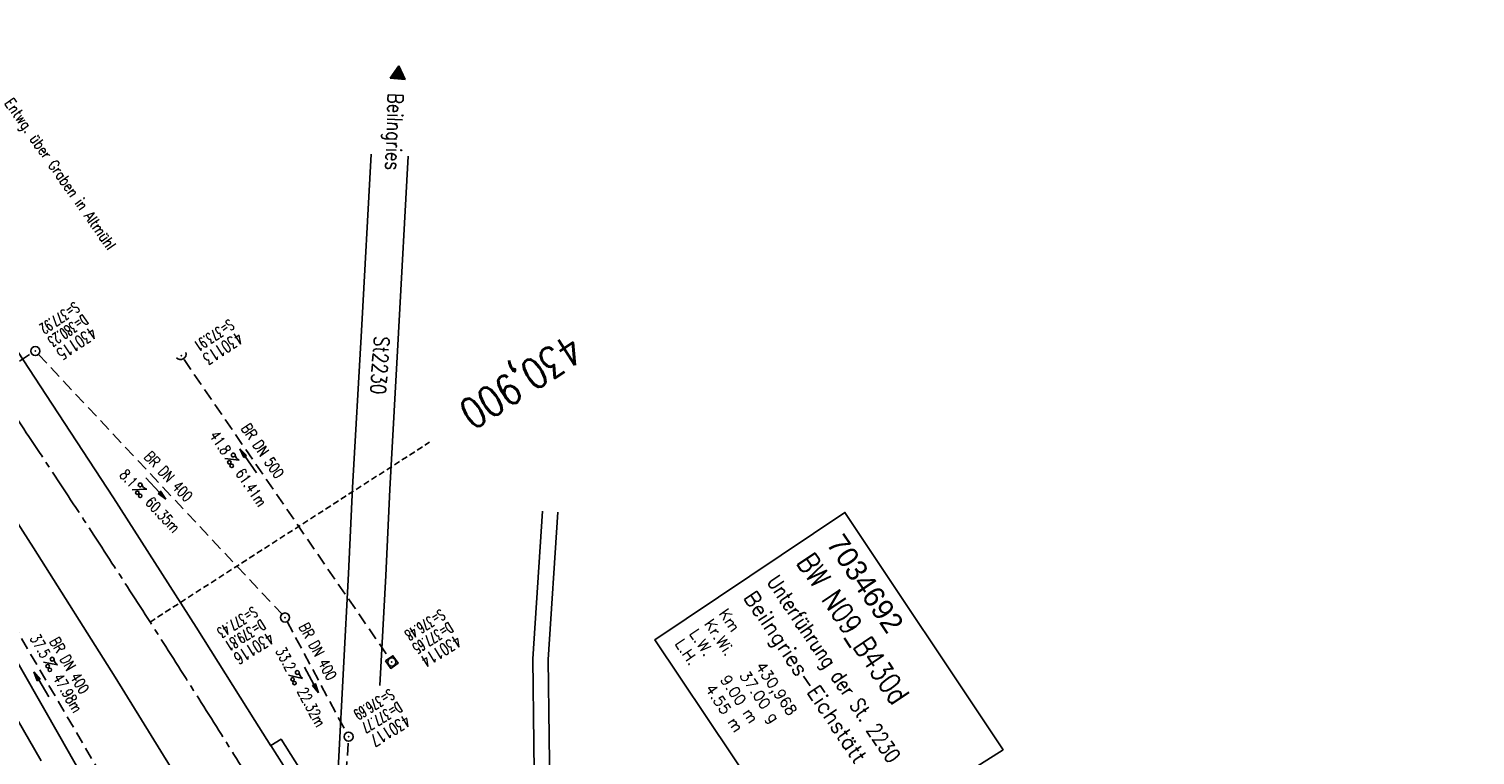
# Model space of a CAD drawing. Extents: x 454519 to 459636, y 422856 to 428936.
# Tile 76 of 82: x 455009 to 455248, y 428343 to 428463. Entities that reach past the tile are written whole.
import ezdxf
from ezdxf.enums import TextEntityAlignment as Align

# ---------------------------------------------------------------- set-up
doc = ezdxf.new("R2010")
doc.units = 0
doc.header["$LTSCALE"] = 2
doc.header["$MEASUREMENT"] = 0
for name, pattern in [('ACHSE', [5.5, 4, -0.5, 0.5, -0.5]), ('AUSGEZOGEN', [0]), ('GESTRICH-X2', [1.5, 1, -0.5]), ('GESTRICHELT', [0.75, 0.5, -0.25])]:
    doc.linetypes.add(name, pattern=pattern)
doc.layers.get('0').update_dxf_attribs({"linetype": 'CONTINUOUS'})
for name, color, linetype in [('ACHSETOP', 1, 'ACHSE'), ('BAUWOTOP', 1, 'AUSGEZOGEN'), ('BW-SCHRIFT', 1, 'AUSGEZOGEN'), ('FBR', 8, 'CONTINUOUS'), ('HEKTOM', 1, 'GESTRICHELT'), ('KANAL', 7, 'GESTRICH-X2'), ('PFEIL', 7, 'CONTINUOUS'), ('RINNE', 8, 'CONTINUOUS'), ('SCHACHTNR', 6, 'CONTINUOUS'), ('SCHRIFT', 7, 'AUSGEZOGEN'), ('SCHSYMBOL', 7, 'CONTINUOUS'), ('STRASSE', 8, 'CONTINUOUS'), ('TEXTO', 4, 'CONTINUOUS'), ('TEXTU', 4, 'CONTINUOUS'), ('WEG', 8, 'AUSGEZOGEN')]:
    doc.layers.add(name, color=color, linetype=linetype)
doc.styles.add('ROMANS', font='romans.shx', dxfattribs={"width": 0.8})
doc.styles.add('UNIR-O', font='unir_o.shx')

# ---------------------------------------------------------------- blocks, each defined once
blk = doc.blocks.new('PROM')
blk.add_line((1.57, 1.82), (0.02, 0.02))
for centre, radius in [((0.32, 1.51), 0.317), ((0.94, 0.29), 0.283), ((1.64, 0.29), 0.283)]:
    blk.add_circle(centre, radius)
blk.add_arc((0.99, 2.68), 1.03, 239.1414, 303.3549)
blk = doc.blocks.new('PFEIL2')
at = {"color": 0}
for p, q in [((0.88, 0), (-2.4, -0.01)), ((0.88, -0.27), (0.88, 0.28)), ((0.88, 0.28), (2.43, 0.01)), ((0.91, 0.27), (0.88, 0.26)), ((0.97, 0.26), (0.88, 0.25)), ((1.02, 0.25), (0.88, 0.23)), ((1.07, 0.24), (0.88, 0.21)), ((1.13, 0.23), (0.88, 0.19)), ((1.18, 0.22), (0.88, 0.17)), ((1.24, 0.21), (0.88, 0.15)), ((1.29, 0.21), (0.88, 0.14)), ((1.34, 0.2), (0.88, 0.12)), ((1.4, 0.19), (0.88, 0.1)), ((1.45, 0.18), (0.88, 0.08)), ((1.51, 0.17), (0.88, 0.06)), ((1.56, 0.16), (0.88, 0.04)), ((1.61, 0.15), (0.88, 0.02)), ((1.67, 0.14), (0.88, 0.01)), ((1.72, 0.13), (0.88, -0.01)), ((1.78, 0.12), (0.88, -0.03)), ((1.83, 0.11), (0.88, -0.05)), ((1.88, 0.1), (0.88, -0.07)), ((1.94, 0.09), (0.88, -0.09)), ((2.05, 0.08), (0.88, -0.12)), ((1.99, 0.08), (0.88, -0.11)), ((2.1, 0.07), (0.88, -0.14)), ((2.15, 0.06), (0.88, -0.16)), ((2.21, 0.05), (0.88, -0.18)), ((2.26, 0.04), (0.88, -0.2)), ((2.32, 0.03), (0.88, -0.22)), ((2.37, 0.02), (0.88, -0.23)), ((2.42, 0.01), (0.88, -0.25)), ((2.43, 0.01), (0.88, -0.27))]:
    blk.add_line(p, q, dxfattribs=at)
blk = doc.blocks.new('40')
at = {"color": 0}
blk.add_arc((0.02, 0.31), 0.91, 192.5363, 347.4637, dxfattribs=at)
blk.add_point((0, 0), dxfattribs=at)
blk = doc.blocks.new('GST')
at = {"color": 0}
blk.add_circle((0, 0), 0.75, dxfattribs=at)
blk.add_point((0, 0), dxfattribs=at)
blk = doc.blocks.new('10')
blk.add_blockref('GST', (0, 0))
blk = doc.blocks.new('20')
blk.add_lwpolyline([(-0.75, -0.75), (0.75, -0.75), (0.75, 0.75), (-0.75, 0.75)], close=True)
blk.add_circle((0, 0), 0.676)
blk.add_point((0, 0))
blk = doc.blocks.new('RPFEIL')
at = {"color": 0}
for p, q in [((0, 0), (-1.25, -2.17)), ((-1.25, -2.17), (1.25, -2.17)), ((-1.15, -2.17), (-1.15, -1.99)), ((-1.05, -2.17), (-1.05, -1.82)), ((-0.95, -2.17), (-0.95, -1.65)), ((-0.85, -2.17), (-0.85, -1.47)), ((-0.75, -2.17), (-0.75, -1.3)), ((-0.65, -2.17), (-0.65, -1.13)), ((-0.55, -2.17), (-0.55, -0.95)), ((-0.45, -2.17), (-0.45, -0.78)), ((-0.35, -2.17), (-0.35, -0.61)), ((-0.25, -2.17), (-0.25, -0.43)), ((-0.15, -2.17), (-0.15, -0.26)), ((-0.05, -2.17), (-0.05, -0.09)), ((1.25, -2.17), (0, 0)), ((0.05, -2.17), (0.05, -0.09)), ((0.15, -2.17), (0.15, -0.26)), ((0.25, -2.17), (0.25, -0.43)), ((0.35, -2.17), (0.35, -0.61)), ((0.45, -2.17), (0.45, -0.78)), ((0.55, -2.17), (0.55, -0.95)), ((0.65, -2.17), (0.65, -1.13)), ((0.75, -2.17), (0.75, -1.3)), ((0.85, -2.17), (0.85, -1.47)), ((0.95, -2.17), (0.95, -1.65)), ((1.05, -2.17), (1.05, -1.82)), ((1.15, -2.17), (1.15, -1.99))]:
    blk.add_line(p, q, dxfattribs=at)

msp = doc.modelspace()

# ---------------------------------------------------------------- linework, layer by layer
at = {"layer": 'ACHSETOP', "flags": 128}
msp.add_lwpolyline([(457915.72, 424851.29, -0.000006), (457913.58, 424853.81, -0.000044), (457913.3, 424854.14), (457897.16, 424873.22, 0.000004), (457889.08, 424882.77, -0.000008), (457881.01, 424892.31, -0.000002), (457872.61, 424902.22, -0.000003), (457864.86, 424911.39), (457848.71, 424930.47, 0.000027), (457843.58, 424936.54, -0.000013), (457838.45, 424942.6, -0.000828), (457837.34, 424943.91, -0.000193), (457832.58, 424949.58, -0.002836), (457826.36, 424957.07, -0.00181), (457816.73, 424968.91, -0.002663), (457809.62, 424977.8, -0.002228), (457801.22, 424988.52, -0.002227), (457793.59, 424998.45, -0.002235), (457786.07, 425008.4, -0.002237), (457778.64, 425018.43, -0.002229), (457771.27, 425028.55, -0.002228), (457764.01, 425038.74, -0.002231), (457756.84, 425048.97, -0.002238), (457749.71, 425059.34, -0.00227), (457742.78, 425069.63, -0.002201), (457734.87, 425081.59, -0.002958), (457729.08, 425090.55, -0.001376), (457721.3, 425102.82, -0.002197), (457716.48, 425110.54, -0.000018), (457715.87, 425111.53, 0.000102), (457715.76, 425111.71, 0.000005), (457709.19, 425122.34, -0.000006), (457702.61, 425132.97), (457689.46, 425154.23), (457676.31, 425175.49), (457663.16, 425196.75, -0.000006), (457656.58, 425207.38, 0.000006), (457650.01, 425218.01), (457636.86, 425239.28), (457623.71, 425260.54, -0.000006), (457617.13, 425271.17, 0.000006), (457610.56, 425281.8), (457597.41, 425303.06), (457584.25, 425324.32, -0.000017), (457577.68, 425334.95, 0.000017), (457571.1, 425345.59, 0.000011), (457564.53, 425356.22, -0.000007), (457557.95, 425366.85, -0.000002), (457550.82, 425378.37, -0.000002), (457544.8, 425388.11, -0.000012), (457538.23, 425398.74, 0.000002), (457531.65, 425409.37, 0.000013), (457522.15, 425424.73, 0.000036), (457518.82, 425430.11, 0.000002), (457518.5, 425430.63, 0.001494), (457513.17, 425439.19, 0.001009), (457505.21, 425451.81, 0.002111), (457499.48, 425460.77, 0.001564), (457491.66, 425472.81, 0.001564), (457484.79, 425483.24, 0.001559), (457477.84, 425493.65, 0.001562), (457470.82, 425504.02, 0.001568), (457463.77, 425514.31, 0.001567), (457456.64, 425524.56, 0.001562), (457449.44, 425534.8, 0.001556), (457442.17, 425544.98, 0.001559), (457434.85, 425555.1, 0.001564), (457427.46, 425565.18, 0.001563), (457420.01, 425575.22, 0.001565), (457412.5, 425585.2, 0.001564), (457404.92, 425595.15, 0.001562), (457397.28, 425605.05, 0.001562), (457389.58, 425614.89, 0.001563), (457381.81, 425624.71, 0.001568), (457374, 425634.44, 0.001561), (457366.14, 425644.12, 0.001554), (457358.17, 425653.79, 0.001558), (457350.15, 425663.42, 0.001564), (457342.11, 425672.95, 0.001572), (457334, 425682.43, 0.001566), (457325.8, 425691.9, 0.00156), (457317.56, 425701.31, 0.001562), (457309.26, 425710.65, 0.00156), (457300.91, 425719.93, 0.001558), (457292.49, 425729.18, 0.001564), (457284, 425738.39, 0.001569), (457275.49, 425747.51, 0.001564), (457266.01, 425757.53, 0.001926), (457258.25, 425765.62, 0.001186), (457247.56, 425776.64, 0.001887), (457240.8, 425783.52, 0.000041), (457237.45, 425786.9, 0.000316), (457237.01, 425787.34, 0.000002), (457228.45, 425795.96, 0.000003), (457223.19, 425801.26), (457205.57, 425819), (457187.95, 425836.74), (457170.34, 425854.48), (457152.72, 425872.22), (457135.11, 425889.96), (457117.49, 425907.69), (457099.87, 425925.43), (457082.26, 425943.17), (457064.64, 425960.91, 0.000014), (457055.83, 425969.78, -0.000014), (457047.03, 425978.65), (457029.41, 425996.39), (457011.79, 426014.13), (456994.18, 426031.87), (456976.56, 426049.61), (456958.95, 426067.35), (456941.33, 426085.09), (456923.71, 426102.82), (456906.1, 426120.56, 0.000014), (456897.29, 426129.43, -0.000014), (456888.48, 426138.3), (456870.86, 426156.04), (456853.25, 426173.78), (456835.63, 426191.52), (456818.02, 426209.26), (456800.4, 426227), (456782.78, 426244.74), (456765.17, 426262.47), (456747.55, 426280.21), (456729.93, 426297.95), (456712.32, 426315.69), (456694.7, 426333.43), (456677.09, 426351.17), (456659.47, 426368.91), (456641.85, 426386.65), (456624.24, 426404.39), (456606.62, 426422.13), (456589.01, 426439.87, 0.000014), (456580.2, 426448.74, -0.000014), (456571.39, 426457.6), (456553.77, 426475.34), (456536.16, 426493.08), (456518.54, 426510.82), (456500.93, 426528.56), (456483.31, 426546.3), (456465.69, 426564.04), (456448.08, 426581.78), (456430.46, 426599.52, 0.000014), (456421.65, 426608.39, -0.000014), (456412.84, 426617.26), (456395.23, 426634.99), (456383.63, 426646.67, 0.000725), (456382.56, 426647.75, 0.000156), (456377.6, 426652.72, 0.002626), (456370.69, 426659.55, 0.001668), (456359.73, 426670.21, 0.002498), (456351.52, 426678.06, 0.002083), (456341.58, 426687.4, 0.002085), (456332.39, 426695.88, 0.002089), (456323.15, 426704.28, 0.002082), (456313.84, 426712.59, 0.002074), (456304.43, 426720.86, 0.002079), (456294.95, 426729.04, 0.002087), (456285.44, 426737.12, 0.002093), (456275.86, 426745.12, 0.002088), (456266.18, 426753.06, 0.002077), (456256.46, 426760.91, 0.002077), (456246.66, 426768.68, 0.002082), (456236.8, 426776.37, 0.002086), (456226.89, 426783.97, 0.002088), (456215.98, 426792.19, 0.002513), (456206.86, 426798.93, 0.001652), (456194.46, 426807.93, 0.002613), (456186.58, 426813.55, 0.000131), (456181.19, 426817.36, 0.000661), (456180.12, 426818.11, 0.000001), (456173.12, 426823.01, -0.000002), (456166.12, 426827.92), (456145.65, 426842.27), (456125.17, 426856.61), (456104.7, 426870.96), (456084.23, 426885.31, 0.000012), (456075.03, 426891.75, -0.000012), (456065.83, 426898.2, -0.00044), (456065.72, 426898.27, -0.000024), (456063.76, 426899.66, -0.003713), (456055.72, 426905.4, -0.002427), (456043.53, 426914.34, -0.004512), (456034.85, 426920.89, -0.003471), (456023.71, 426929.59, -0.003476), (456013.96, 426937.42, -0.003478), (456004.33, 426945.38, -0.003472), (455994.81, 426953.46, -0.003468), (455985.39, 426961.7, -0.003467), (455976.09, 426970.06, -0.003474), (455966.91, 426978.53, -0.003474), (455957.86, 426987.14, -0.003467), (455948.91, 426995.88, -0.00347), (455940.09, 427004.74, -0.003474), (455931.4, 427013.72, -0.003479), (455922.83, 427022.81, -0.003475), (455914.39, 427032.04, -0.003471), (455906.07, 427041.38, -0.003476), (455897.89, 427050.82, -0.00347), (455889.85, 427060.38, -0.003463), (455881.92, 427070.06, -0.00347), (455874.13, 427079.85, -0.003479), (455866.5, 427089.73, -0.003479), (455859, 427099.71, -0.003469), (455851.62, 427109.82, -0.003465), (455844.39, 427120.03, -0.003473), (455837.31, 427130.32, -0.003478), (455830.37, 427140.71, -0.003474), (455823.57, 427151.21, -0.00347), (455816.92, 427161.79, -0.003471), (455810.42, 427172.47, -0.003472), (455804.07, 427183.23, -0.003473), (455797.87, 427194.08, -0.003473), (455791.42, 427205.75, -0.003967), (455785.92, 427216.04, -0.002976), (455778.94, 427229.57, -0.004632), (455774.58, 427238.32, -0.000579), (455770.49, 427246.77, -0.001724), (455769.13, 427249.62, -0.000007), (455765.12, 427258.07, -0.000021), (455763.79, 427260.87), (455753.08, 427283.46), (455742.37, 427306.05), (455731.66, 427328.64, -0.000016), (455726.85, 427338.77, 0.000012), (455722.05, 427348.89, 0.000505), (455721.99, 427349.02, 0.000029), (455720.94, 427351.23, 0.005761), (455716.62, 427360.03, 0.003719), (455709.66, 427373.54, 0.006688), (455704.46, 427383.16, 0.005204), (455697.47, 427395.36, 0.00521), (455691.03, 427406.07, 0.005208), (455684.38, 427416.66, 0.005212), (455677.5, 427427.1, 0.005215), (455670.41, 427437.39, 0.005208), (455663.11, 427447.52, 0.005201), (455655.59, 427457.52, 0.005205), (455647.54, 427467.76, 0.005666), (455639.94, 427477.01, 0.004763), (455630.21, 427488.37, 0.007089), (455623.49, 427495.84, 0.001658), (455615.56, 427504.36, 0.003572), (455611.84, 427508.28, 0.000012), (455608, 427512.26, -0.000027), (455606.32, 427514), (455588.97, 427532), (455571.61, 427550), (455554.26, 427567.99), (455536.91, 427585.99, 0.000014), (455528.23, 427594.99, -0.000014), (455519.55, 427603.99), (455502.2, 427621.98), (455484.85, 427639.98, 0.000002), (455479.31, 427645.72, -0.000001), (455473.77, 427651.47, -0.001156), (455472.6, 427652.69, -0.000265), (455467.53, 427658.01, -0.003963), (455460.87, 427665.1, -0.002525), (455450.56, 427676.37, -0.003728), (455442.98, 427684.88, -0.00312), (455434.07, 427695.16, -0.003121), (455425.99, 427704.71, -0.003125), (455418.05, 427714.35, -0.003131), (455410.22, 427724.09, -0.003129), (455402.51, 427733.93, -0.003124), (455394.93, 427743.86, -0.003122), (455387.47, 427753.9, -0.003123), (455380.13, 427764.03, -0.003127), (455372.93, 427774.24, -0.003128), (455365.85, 427784.53, -0.003125), (455358.9, 427794.93, -0.003121), (455351.83, 427805.8, -0.003366), (455345.4, 427815.97, -0.002883), (455337.58, 427828.68, -0.004268), (455332.42, 427837.34, -0.001081), (455326.42, 427847.67, -0.002226), (455323.54, 427852.71, -0.000009), (455321.01, 427857.17, 0.000021), (455319.97, 427859.01), (455307.64, 427880.76, -0.000002), (455301.48, 427891.64, 0.000005), (455295.32, 427902.52, 0.000005), (455289.16, 427913.39, -0.000006), (455283, 427924.27, -0.000002), (455276.84, 427935.15, -0.000002), (455270.68, 427946.02, -0.000003), (455264.52, 427956.9, 0.000003), (455258.36, 427967.77, 0.000002), (455252.2, 427978.65, 0.000002), (455246.03, 427989.53, 0.000006), (455239.87, 428000.4, -0.000005), (455233.71, 428011.28, -0.000005), (455227.55, 428022.16, 0.000005), (455221.39, 428033.03, 0.000005), (455215.23, 428043.91, -0.000005), (455209.07, 428054.78, -0.000005), (455202.91, 428065.66, 0.000005), (455196.75, 428076.54, 0.000005), (455190.59, 428087.41, -0.000006), (455184.42, 428098.29, -0.000002), (455178.26, 428109.17, -0.000002), (455172.1, 428120.04, -0.000003), (455165.94, 428130.92, 0.000003), (455159.78, 428141.79, 0.000002), (455153.62, 428152.67, 0.000002), (455147.46, 428163.55, 0.000006), (455141.3, 428174.42, -0.000005), (455135.14, 428185.3, -0.000005), (455128.98, 428196.18, 0.000005), (455122.82, 428207.05, 0.000005), (455116.66, 428217.93, -0.000009), (455110.49, 428228.8), (455098.17, 428250.56), (455091.75, 428261.89, 0.000684), (455090.33, 428264.4, 0.000218), (455085.82, 428272.29, 0.001881), (455080.96, 428280.74, 0.001202), (455073.26, 428293.91, 0.001632), (455067.33, 428303.92, 0.001421), (455060.45, 428315.38, 0.001428), (455053.96, 428326.06, 0.001428), (455047.4, 428336.7, 0.00142), (455040.79, 428347.29, 0.001417), (455034.11, 428357.87, 0.001416), (455027.36, 428368.42, 0.00142), (455020.58, 428378.89, 0.001425), (455013.72, 428389.34, 0.001425), (455006.81, 428399.76, 0.001418), (454999.84, 428410.12, 0.001415), (454992.8, 428420.47, 0.001417), (454985.7, 428430.77, 0.00142), (454978.56, 428441.01, 0.001426), (454971.36, 428451.22, 0.001423), (454964.09, 428461.4, 0.00142), (454956.76, 428471.54, 0.001422), (454949.38, 428481.62, 0.001169), (454943.26, 428489.9, 0.001416)], format="xyb", dxfattribs=at)
msp.add_lwpolyline([(454996.38, 428368.21), (455000.68, 428360.92), (455013.16, 428339.26), (455015.88, 428334.43)], dxfattribs=at)
at = {"layer": 'BAUWOTOP', "flags": 128}
for points in [[(455049.39, 428344.79), (455051.07, 428345.85), (455064.64, 428324.4), (455080.19, 428299.34), (455078.5, 428298.29)], [(455049.39, 428344.79), (455062.95, 428323.34), (455078.5, 428298.29)]]:
    msp.add_lwpolyline(points, dxfattribs=at)
at = {"layer": 'BW-SCHRIFT'}
msp.add_lwpolyline([(455138.49, 428323.96), (455112.81, 428362.27), (455144.21, 428383.34), (455170.34, 428344.12)], close=True, dxfattribs=at)
at = {"layer": 'FBR'}
msp.add_line((455046.7, 428348.92), (455049.37, 428344.78), dxfattribs=at)
at = {"layer": 'FBR', "flags": 128}
for points in [[(455069.92, 428245.03, -0.000338), (455076.76, 428231.97, -0.000572), (455080.79, 428224.24, -0.000002), (455088.31, 428209.77, -0.001209), (455088.32, 428209.74, -0.000016), (455090.57, 428205.37, -0.000003), (455100.94, 428185.17, -0.000002), (455106.02, 428175.27, 0.000075), (455111.11, 428165.37, 0.000482), (455112.87, 428161.94, -0.000082), (455123.31, 428141.71, -0.00003), (455133.77, 428121.41, -0.000648), (455134.25, 428120.48, -0.00077), (455134.39, 428120.21, 0.000203), (455134.92, 428119.17, 0.000593), (455142.42, 428104.49, 0.000802)], [(455049.4, 428251.42, 0.000275), (455046.54, 428256.76, 0.001092), (455045.82, 428258.1, 0.000015), (455035.23, 428277.72, 0.000503), (455034.91, 428278.31, 0.000653), (455030.21, 428286.95, 0.000495), (455023.97, 428298.33, 0.000951), (455017.65, 428309.8, 0.001471), (455013.53, 428317.18, 0.001706), (455008.43, 428326.2, -0.001595), (455002.97, 428335.84, -0.000571), (455002.1, 428337.4, 0.002682), (455001.91, 428337.73, 0.00081), (455001.67, 428338.15, 0.000127), (455000.17, 428340.76, 0.000071), (454992.5, 428354.01, 0.000193), (454989.66, 428358.92, 0.000089), (454989.47, 428359.24, 0.000031), (454988.93, 428360.17, 0.001309), (454988.82, 428360.35, 0.000028), (454983.74, 428369.02, 0.001644), (454983.42, 428369.55, 0.000396), (454982.11, 428371.75)]]:
    msp.add_lwpolyline(points, format="xyb", dxfattribs=at)
for points in [[(455046.7, 428348.92), (455037.02, 428364.35), (455023.4, 428385.74), (455013.24, 428401.2), (455000.91, 428420.01), (454995.62, 428428.18)], [(454981.91, 428421.27), (454988.29, 428411.52), (455000.12, 428393.07), (455010.14, 428377.5), (455023.63, 428356.12), (455035.55, 428336.85), (455048.3, 428315.68), (455052.92, 428307.54)], [(454981.07, 428402.99), (454990.65, 428387.15), (455002.32, 428367.56), (455014.52, 428346.3), (455026.27, 428325.55), (455038.25, 428304.02), (455050.45, 428281.86), (455051.27, 428280.24)]]:
    msp.add_lwpolyline(points, dxfattribs=at)
at = {"layer": 'HEKTOM'}
msp.add_line((455029.41, 428365.22), (455075.61, 428394.94), dxfattribs=at)
at = {"layer": 'KANAL'}
for p, q in [((454992.56, 428398.81), (455009.81, 428409.59)), ((455010.97, 428409.44), (455051.22, 428366.5)), ((455035.03, 428408.59), (455068.94, 428359.22)), ((455000.62, 428375.47), (455024.03, 428335.34)), ((455052.06, 428365.31), (455061.84, 428346.94)), ((455058.97, 428295.28), (455062.16, 428345.53))]:
    msp.add_line(p, q, dxfattribs=at)
at = {"layer": 'RINNE'}
for points in [[(455217.03, 428045.11, 0.000501), (455223.27, 428034.1, 0.000006), (455234.12, 428014.97, 0.000039), (455235.72, 428012.15, 0.000063), (455244.84, 427996.08, -0.000147), (455248.73, 427989.22, -0.000688), (455253.89, 427980.1, 0.000512), (455260.81, 427967.84, 0.000034), (455266.75, 427957.35, -0.000061), (455272.68, 427946.87, -0.000019), (455278.97, 427935.75, 0.000067), (455285.27, 427924.64, 0.000074), (455291.27, 427914.04, -0.000002), (455297.27, 427903.45, -0.000081), (455302.91, 427893.48, 0.000066), (455309.85, 427881.22, 0.003081)], [(455217.38, 428045.31, 0.000501), (455223.61, 428034.3, 0.000006), (455234.47, 428015.17, 0.000039), (455236.06, 428012.35, 0.000063), (455245.19, 427996.27, -0.000147), (455249.08, 427989.42, -0.000688), (455254.24, 427980.29, 0.000512), (455261.16, 427968.04, 0.000034), (455267.09, 427957.55, -0.000061), (455273.03, 427947.07, -0.000019), (455279.32, 427935.95, 0.000067), (455285.61, 427924.83, 0.000074), (455291.61, 427914.24, -0.000002), (455297.61, 427903.65, -0.000081), (455303.26, 427893.67, 0.000066), (455310.2, 427881.41, 0.003081)]]:
    msp.add_lwpolyline(points, format="xyb", dxfattribs=at)
at = {"layer": 'RINNE', "flags": 128}
msp.add_lwpolyline([(455049.4, 428251.42, 0.000275), (455046.54, 428256.76, 0.001092), (455045.82, 428258.1, 0.000015), (455035.23, 428277.72, 0.000503), (455034.91, 428278.31, 0.000653), (455030.21, 428286.95, 0.000495), (455023.97, 428298.33, 0.000951), (455017.65, 428309.8, 0.001471), (455013.53, 428317.18, 0.001706), (455008.43, 428326.2, -0.001595), (455002.97, 428335.84, -0.000571), (455002.1, 428337.4, 0.002682), (455001.91, 428337.73, 0.00081), (455001.67, 428338.15, 0.000127), (455000.17, 428340.76, 0.000071), (454992.5, 428354.01, 0.000193), (454989.66, 428358.92, 0.000089), (454989.47, 428359.24, 0.000031), (454988.93, 428360.17, 0.001309), (454988.82, 428360.35, 0.000028), (454983.74, 428369.02, 0.001644), (454983.42, 428369.55, 0.000396), (454982.11, 428371.75)], format="xyb", dxfattribs=at)
at = {"layer": 'STRASSE'}
msp.add_lwpolyline([(455065.92, 428442.51), (455064.34, 428413.32), (455062.89, 428387.44), (455062.21, 428373.24), (455060.57, 428341.97), (455059.87, 428331.94, -0.026919)], format="xyb", dxfattribs=at)
msp.add_lwpolyline([(455072.06, 428442.18), (455070.48, 428412.98), (455069.03, 428387.12), (455068.35, 428372.93), (455067.39, 428354.71)], dxfattribs=at)
at = {"layer": 'WEG'}
for points in [[(455094.25, 428383.55), (455092.66, 428359.11), (455092.96, 428331.18), (455093.36, 428308.56)], [(455096.76, 428383.39), (455095.17, 428359.04), (455095.51, 428333.44), (455095.51, 428333.44)]]:
    msp.add_lwpolyline(points, dxfattribs=at)

# ---------------------------------------------------------------- block references
at = {"layer": 'PFEIL'}
for p, rotation in [((455045.63, 428391.86), 124.4824), ((455030.36, 428387.29), 313.146), ((455056.08, 428355.65), 298.0348999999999), ((455011.46, 428354.9), 120.2571)]:
    msp.add_blockref('PFEIL2', p, dxfattribs=dict(at, rotation=rotation))
at = {"layer": 'SCHRIFT', "rotation": 354.7184617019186}
msp.add_blockref('RPFEIL', (455070.51, 428457.13), dxfattribs=at)
at = {"layer": 'SCHSYMBOL'}
for name, p, rotation in [('10', (455010.45, 428409.99), 303.9163), ('40', (455034.59, 428409.22), 30.17311924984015), ('10', (455051.72, 428365.96), 302.3783), ('20', (455069.36, 428358.6), 304.8682009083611), ('10', (455062.21, 428346.27), 301.8034)]:
    msp.add_blockref(name, p, dxfattribs=dict(at, rotation=rotation))
at = {"layer": 'TEXTU'}
for p, rotation in [((455041.74, 428392.22), 304.4824000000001), ((455026.46, 428387.07), 313.146), ((455011.78, 428358.59), 300.2571), ((455052.26, 428356.44), 298.0348999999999)]:
    msp.add_blockref('PROM', p, dxfattribs=dict(at, rotation=rotation))

# ---------------------------------------------------------------- texts
at = {"layer": 'BW-SCHRIFT'}
for s, height, style, p in [('7034692', 3.5, 'UNIR-O', (455141.05, 428378.17)), ('Beilngries-Eichstätt', 2.5, 'ROMANS', (455127.37, 428369.27)), ('Km', 1.8, 'ROMANS', (455123.32, 428366.63)), ('Kr.Wi.', 1.8, 'ROMANS', (455120.88, 428364.92)), ('L.H.   4.55 m', 1.8, 'ROMANS', (455116.05, 428361.65)), ('L.W.   9.00 m', 1.8, 'ROMANS', (455118.44, 428363.29)), ('430,968', 1.8, 'ROMANS', (455129.36, 428357.88)), ('37.00 g', 1.8, 'ROMANS', (455126.73, 428356.38))]:
    msp.add_text(s, height=height, rotation=303.8822, dxfattribs=dict(at, style=style)).set_placement(p)
at = {"layer": 'BW-SCHRIFT', "style": 'ROMANS', "width": 0.8}
for s, height, p in [('BW N09_B430d', 3.5, (455136.13, 428375.05)), ('Unterführung der St. 2230', 2.5, (455131.21, 428371.87))]:
    msp.add_text(s, height=height, rotation=303.8822, dxfattribs=at).set_placement(p)
at = {"layer": 'HEKTOM', "style": 'ROMANS', "width": 0.8}
msp.add_text('430,900', height=5, rotation=212.6734, dxfattribs=at).set_placement((455098.79, 428413.07))
at = {"layer": 'SCHACHTNR', "style": 'ROMANS'}
for s, height, rotation, width, p in [('S=377.92', 1.8, 213.9163, 0.6, (455016.97, 428418.22)), ('D=380.23', 1.8, 213.9163, 0.6, (455018.38, 428416.16)), ('S=373.91', 1.8, 213.5535, 0.6, (455042.53, 428415.34)), ('430115', 2, 213.9163, 0.7, (455019.75, 428414.09)), ('430113', 2, 213.5535, 0.7, (455043.94, 428413.25)), ('S=377.43', 1.8, 212.3783, 0.6, (455046.42, 428367.87)), ('S=376.48', 1.8, 211.9758, 0.6, (455077.44, 428367.41)), ('D=379.81', 1.8, 212.3783, 0.6, (455047.76, 428365.74)), ('D=377.65', 1.8, 211.9758, 0.6, (455078.75, 428365.28)), ('430116', 2, 212.3783, 0.7, (455049.1, 428363.65)), ('430114', 2, 211.9758, 0.7, (455080.06, 428363.16)), ('S=376.69', 1.8, 211.8034, 0.6, (455069.03, 428354.25)), ('D=377.77', 1.8, 211.8034, 0.6, (455070.34, 428352.12)), ('430117', 2, 211.8034, 0.7, (455071.66, 428350))]:
    msp.add_text(s, height=height, rotation=rotation, dxfattribs=dict(at, width=width)).set_placement(p)
at = {"layer": 'SCHRIFT', "style": 'ROMANS', "width": 0.8}
for s, height, rotation, p in [('Entwg. über Graben in Altmühl', 1.8, 305.0702, (455005.29, 428450.95)), ('Beilngries', 2.5, 268.0044, (455068.75, 428452.68)), ('St2230', 2.5, 265.9384, (455066.49, 428412.51))]:
    msp.add_text(s, height=height, rotation=rotation, dxfattribs=at).set_placement(p)
at = {"layer": 'TEXTO', "style": 'ROMANS', "width": 0.75}
for s, rotation, p in [('BR DN 500', 304.4824, (455047.29, 428392.99)), ('BR DN 400', 313.146, (455031.81, 428388.66)), ('BR DN 400', 298.0349, (455056.35, 428359.94)), ('BR DN 400', 300.2571, (455015.33, 428357.59))]:
    msp.add_text(s, height=1.8, rotation=rotation, dxfattribs=at).set_placement(p, align=Align.CENTER)
at = {"layer": 'TEXTU', "style": 'ROMANS', "width": 0.75}
for s, rotation, p in [('41.8', 304.4824, (455039.16, 428395.99)), ('8.1', 313.146, (455024.25, 428389.41)), ('61.41m', 304.4824, (455043.44, 428389.77)), ('60.35m', 313.146, (455028.5, 428384.87)), ('37.5', 300.2571, (455009.49, 428362.54)), ('33.2', 298.0349, (455050.09, 428360.47)), ('47.98m', 300.2571, (455013.3, 428356.01)), ('22.32m', 298.0349, (455053.66, 428353.78))]:
    msp.add_text(s, height=1.8, rotation=rotation, dxfattribs=at).set_placement(p)

doc.saveas('drawing.dxf')
